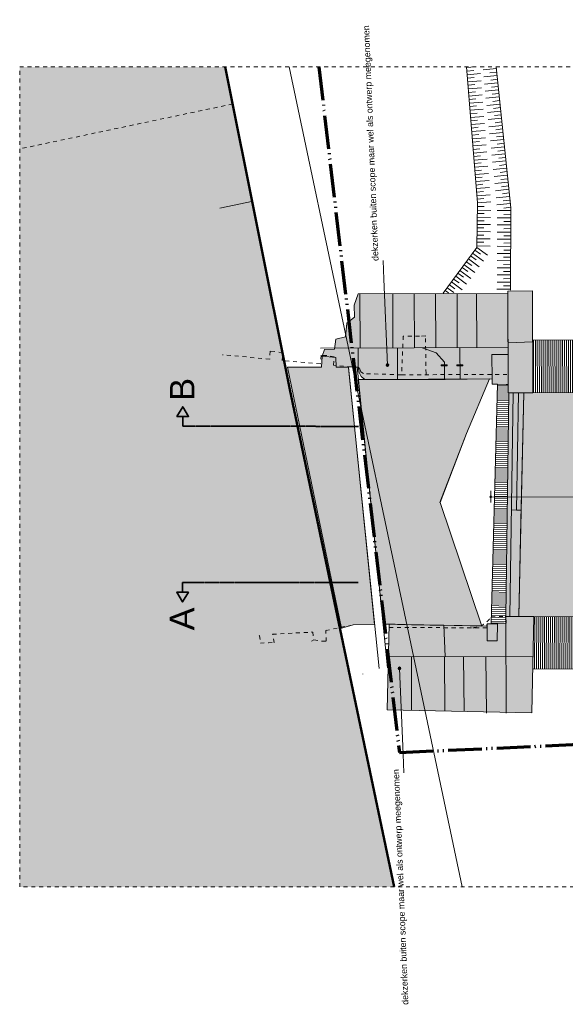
# Model space of a CAD drawing. Extents: x -294884 to 286267, y 0 to 1429765.
# Tile 172 of 178: x -25200 to -11220, y 1344871 to 1370083. Entities that reach past the tile are written whole.
import ezdxf

# ---------------------------------------------------------------- set-up
doc = ezdxf.new("R2010")
doc.units = 0
doc.header["$MEASUREMENT"] = 0
for name, pattern in [('@L07DS2b', [6.3, 4, -1, 0.3, -1]), ('DASHED', [200, 100, -100]), ('DIVIDE', [1250, 862.5, -112.5, 25, -112.5, 25, -112.5])]:
    doc.linetypes.add(name, pattern=pattern)
for name, color, linetype in [('A-0019-AFDEKVLAK', 1, 'Continuous'), ('A-0030-STRAMIEN', 1, 'Continuous'), ('A-0038-STR-MAATLIJN', 1, 'Continuous'), ('A-0070-SYMBOOL', 1, 'Continuous'), ('A-0074--', 4, 'Continuous'), ('A-0210-WAND-BU', 8, 'Continuous'), ('A-1130-TXT+MT-BE', 1, 'Continuous')]:
    doc.layers.add(name, color=color, linetype=linetype)
doc.dimstyles.new('@D00GM', dxfattribs={"dimtxt": 135, "dimasz": 1, "dimexe": 0.18, "dimexo": 0.0625, "dimgap": 13.5, "dimtad": 1, "dimdec": 0, "dimzin": 0, "dimdsep": 46, "dimtxsty": 'Standard', "dimblk": '^SD00____100_10', "dimcen": 0.09, "dimse1": 1, "dimse2": 1, "dimclrd": 1, "dimadec": 0, "dimazin": 0, "dimtfac": 1, "dimtdec": 4, "dimtmove": 0, "dimatfit": 3, "dimfxl": 0, "dimtolj": 1, "dimtzin": 0, "dimlwd": 13, "dimarcsym": 0})

# ---------------------------------------------------------------- blocks, each defined once
blk = doc.blocks.new('*D')
at = {"color": 1, "linetype": 'Continuous', "lineweight": 13}
for points in [[(62927, 114665), (63143, 119960)], [(63293, 119954), (62993, 119966)], [(79682, 118845), (79383, 118875)], [(79499, 118522), (79533, 118860)], [(78427, 113303), (78957, 118577)], [(79106, 118562), (78808, 118592)], [(79148, 115040), (79499, 118522)], [(79648, 118507), (79349, 118537)], [(79648, 118507), (79349, 118537)], [(78968, 113249), (79148, 115040)], [(79298, 115025), (78999, 115055)], [(79298, 115025), (78999, 115055)], [(63077, 114659), (62777, 114671)], [(78576, 113288), (78278, 113318)], [(79118, 113234), (78819, 113264)], [(79118, 113234), (78819, 113264)], [(78934, 112910), (78968, 113249)], [(79084, 112895), (78785, 112925)], [(-122398, 58428), (-122398, 58128)], [(-117098, 58275), (-122398, 58278)], [(-117098, 58425), (-117098, 58125)], [(26619, -2220), (26619, -1920)], [(26619, -2220), (26619, -1920)], [(31919, -2220), (31919, -1920)], [(31919, -2220), (31919, -1920)], [(26619, -2070), (31919, -2070)], [(26619, -2070), (31919, -2070)], [(117098, -58425), (117098, -58125)], [(122398, -58428), (122398, -58128)], [(117098, -58275), (122398, -58278)]]:
    blk.add_lwpolyline(points, dxfattribs=at)
at = {"color": 7, "linetype": 'Continuous', "lineweight": 18}
for points in [[(63166, 119959), (63144, 119983), (63120, 119961), (63142, 119937)], [(79555, 118858), (79535, 118883), (79510, 118863), (79530, 118838)], [(78980, 118574), (78960, 118599), (78934, 118579), (78955, 118554)], [(79521, 118520), (79501, 118545), (79476, 118524), (79496, 118499)], [(79521, 118520), (79501, 118545), (79476, 118524), (79496, 118499)], [(79171, 115037), (79151, 115063), (79126, 115042), (79146, 115017)], [(79171, 115037), (79151, 115063), (79126, 115042), (79146, 115017)], [(62950, 114664), (62928, 114688), (62904, 114666), (62926, 114642)], [(78450, 113301), (78429, 113326), (78404, 113305), (78425, 113280)], [(78991, 113246), (78971, 113272), (78945, 113251), (78966, 113226)], [(78991, 113246), (78971, 113272), (78945, 113251), (78966, 113226)], [(78957, 112908), (78937, 112933), (78911, 112913), (78932, 112888)], [(-122398, 58301), (-122421, 58278), (-122398, 58255), (-122375, 58278)], [(-117098, 58298), (-117121, 58275), (-117098, 58252), (-117075, 58275)], [(26619, -2093), (26642, -2070), (26619, -2047), (26596, -2070)], [(26619, -2093), (26642, -2070), (26619, -2047), (26596, -2070)], [(31919, -2093), (31942, -2070), (31919, -2047), (31896, -2070)], [(31919, -2093), (31942, -2070), (31919, -2047), (31896, -2070)], [(117098, -58298), (117121, -58275), (117098, -58252), (117075, -58275)], [(122398, -58301), (122421, -58278), (122398, -58255), (122375, -58278)]]:
    blk.add_lwpolyline(points, close=True, dxfattribs=at)
at = {"layer": 'A-0030-STRAMIEN', "color": 1, "linetype": 'Continuous', "lineweight": 13}
for points in [[(139855, 104285), (140818, 109496)], [(140965, 109469), (140670, 109524)], [(140003, 104257), (139708, 104312)], [(150193, -2166), (150193, -1866)], [(150193, -2016), (155493, -2016)], [(155493, -2166), (155493, -1866)], [(162027, -30782), (162027, -31082)], [(167327, -30932), (162027, -30932)], [(167327, -30782), (167327, -31082)]]:
    blk.add_lwpolyline(points, dxfattribs=at)
at = {"layer": 'A-0030-STRAMIEN', "color": 7, "linetype": 'Continuous', "lineweight": 18}
for points in [[(140840, 109492), (140822, 109519), (140795, 109501), (140814, 109474)], [(139878, 104280), (139859, 104307), (139833, 104289), (139851, 104262)], [(150193, -2039), (150216, -2016), (150193, -1993), (150170, -2016)], [(155493, -2039), (155516, -2016), (155493, -1993), (155470, -2016)], [(162027, -30909), (162004, -30932), (162027, -30955), (162050, -30932)], [(167327, -30909), (167304, -30932), (167327, -30955), (167350, -30932)]]:
    blk.add_lwpolyline(points, close=True, dxfattribs=at)
at = {"layer": 'A-0038-STR-MAATLIJN', "color": 1, "linetype": 'Continuous', "lineweight": 13}
for points in [[(54211, 116191), (54774, 129790)], [(54924, 129784), (54624, 129797)], [(93531, 103792), (95230, 122696)], [(95379, 122683), (95080, 122709)], [(54361, 116185), (54061, 116197)], [(132939, 106441), (134733, 116156)], [(134881, 116129), (134586, 116184)], [(140523, 109551), (141512, 114908)], [(141660, 114881), (141365, 114935)], [(139716, 105182), (140523, 109551)], [(140670, 109524), (140375, 109578)], [(140670, 109524), (140375, 109578)], [(133086, 106414), (132791, 106468)], [(139560, 104339), (139716, 105182)], [(139863, 105155), (139568, 105209)], [(139863, 105155), (139568, 105209)], [(139708, 104312), (139413, 104366)], [(93680, 103778), (93382, 103805)], [(58982, 102621), (58994, 102921)], [(58988, 102771), (64711, 102534)], [(64705, 102384), (64717, 102684)], [(136364, 96015), (136419, 96310)], [(136392, 96163), (141960, 95134)], [(141932, 94987), (141987, 95282)], [(98404, 84548), (98430, 84847)], [(98417, 84697), (105364, 84073)], [(105351, 83924), (105378, 84222)], [(27759, -1151), (27759, -1451)], [(41370, -1148), (41370, -1448)], [(80074, -1152), (80074, -1452)], [(99055, -1148), (99055, -1448)], [(151050, -1420), (151050, -1120)], [(160941, -1420), (160941, -1120)], [(41370, -1298), (27759, -1301)], [(99055, -1298), (80074, -1302)], [(151050, -1270), (160941, -1270)], [(150193, -1866), (150193, -1566)], [(150193, -1716), (151050, -1716)], [(151050, -1866), (151050, -1566)], [(151050, -1866), (151050, -1566)], [(151050, -1716), (155493, -1716)], [(155493, -1866), (155493, -1566)], [(155493, -1866), (155493, -1566)], [(155493, -1716), (160941, -1716)], [(160941, -1866), (160941, -1566)], [(163921, -1933), (163921, -1633)], [(167496, -1933), (167496, -1633)], [(85620, -2081), (85620, -1781)], [(85620, -2081), (85620, -1781)], [(163921, -1783), (167496, -1783)], [(87964, -2761), (87964, -2461)], [(89764, -2761), (89764, -2461)], [(89764, -2761), (89764, -2461)], [(93264, -2761), (93264, -2461)], [(87964, -2611), (89764, -2611)], [(89764, -2611), (93264, -2611)], [(16419, -29459), (16419, -29759)], [(30030, -29462), (30030, -29762)], [(85801, -29491), (85801, -29791)], [(104781, -29495), (104781, -29795)], [(16419, -29609), (30030, -29612)], [(85801, -29641), (104781, -29645)], [(156589, -30203), (156589, -29903)], [(166470, -30203), (166470, -29903)], [(166470, -30053), (156589, -30053)], [(91591, -30907), (91591, -30607)], [(95091, -30757), (91591, -30757)], [(95091, -30907), (95091, -30607)], [(95091, -30907), (95091, -30607)], [(96891, -30757), (95091, -30757)], [(96891, -30907), (96891, -30607)]]:
    blk.add_lwpolyline(points, dxfattribs=at)
at = {"layer": 'A-0038-STR-MAATLIJN', "color": 7, "linetype": 'Continuous', "lineweight": 18}
for points in [[(54797, 129790), (54775, 129813), (54751, 129791), (54773, 129768)], [(95253, 122694), (95232, 122719), (95207, 122698), (95228, 122673)], [(54234, 116190), (54212, 116214), (54188, 116192), (54210, 116168)], [(134756, 116152), (134737, 116179), (134711, 116161), (134729, 116134)], [(141535, 114904), (141516, 114930), (141490, 114912), (141508, 114885)], [(140545, 109547), (140527, 109574), (140500, 109555), (140519, 109528)], [(140545, 109547), (140527, 109574), (140500, 109555), (140519, 109528)], [(132961, 106437), (132943, 106463), (132916, 106445), (132934, 106418)], [(139738, 105178), (139720, 105205), (139693, 105186), (139712, 105159)], [(139738, 105178), (139720, 105205), (139693, 105186), (139712, 105159)], [(139583, 104335), (139564, 104362), (139538, 104343), (139556, 104317)], [(93554, 103790), (93533, 103815), (93508, 103794), (93529, 103769)], [(58987, 102748), (59011, 102770), (58989, 102794), (58965, 102772)], [(64710, 102511), (64734, 102533), (64712, 102557), (64688, 102535)], [(136387, 96140), (136414, 96158), (136396, 96185), (136369, 96167)], [(141956, 95112), (141982, 95130), (141964, 95157), (141937, 95138)], [(98415, 84674), (98440, 84695), (98419, 84720), (98394, 84699)], [(105362, 84050), (105387, 84071), (105366, 84096), (105342, 84075)], [(151050, -1293), (151073, -1270), (151050, -1247), (151027, -1270)], [(160941, -1293), (160964, -1270), (160941, -1247), (160918, -1270)], [(27759, -1278), (27736, -1301), (27759, -1324), (27782, -1301)], [(41370, -1275), (41347, -1298), (41370, -1321), (41393, -1298)], [(80074, -1279), (80051, -1302), (80074, -1325), (80097, -1302)], [(99055, -1275), (99032, -1298), (99055, -1321), (99078, -1298)], [(150193, -1739), (150216, -1716), (150193, -1693), (150170, -1716)], [(151050, -1739), (151073, -1716), (151050, -1693), (151027, -1716)], [(151050, -1739), (151073, -1716), (151050, -1693), (151027, -1716)], [(155493, -1739), (155516, -1716), (155493, -1693), (155470, -1716)], [(155493, -1739), (155516, -1716), (155493, -1693), (155470, -1716)], [(160941, -1739), (160964, -1716), (160941, -1693), (160918, -1716)], [(163921, -1806), (163944, -1783), (163921, -1760), (163898, -1783)], [(167496, -1806), (167519, -1783), (167496, -1760), (167473, -1783)], [(85620, -1954), (85643, -1931), (85620, -1908), (85597, -1931)], [(85620, -1954), (85643, -1931), (85620, -1908), (85597, -1931)], [(87964, -2634), (87987, -2611), (87964, -2588), (87941, -2611)], [(89764, -2634), (89787, -2611), (89764, -2588), (89741, -2611)], [(89764, -2634), (89787, -2611), (89764, -2588), (89741, -2611)], [(93264, -2634), (93287, -2611), (93264, -2588), (93241, -2611)], [(16419, -29586), (16442, -29609), (16419, -29632), (16396, -29609)], [(30030, -29589), (30053, -29612), (30030, -29635), (30007, -29612)], [(85801, -29618), (85824, -29641), (85801, -29664), (85778, -29641)], [(104781, -29622), (104804, -29645), (104781, -29668), (104758, -29645)], [(156589, -30076), (156566, -30053), (156589, -30030), (156612, -30053)], [(166470, -30076), (166447, -30053), (166470, -30030), (166492, -30053)], [(91591, -30780), (91568, -30757), (91591, -30734), (91614, -30757)], [(95091, -30780), (95068, -30757), (95091, -30734), (95114, -30757)], [(95091, -30780), (95068, -30757), (95091, -30734), (95114, -30757)], [(96891, -30780), (96868, -30757), (96891, -30734), (96914, -30757)]]:
    blk.add_lwpolyline(points, close=True, dxfattribs=at)
at = {"layer": 'A-0038-STR-MAATLIJN', "color": 1, "linetype": 'Continuous'}
blk.add_point((85620, -1931), dxfattribs=at)
at = {"layer": 'A-1130-TXT+MT-BE', "color": 1, "linetype": 'Continuous', "lineweight": 13}
for points in [[(62774, 119975), (63160, 129448)], [(63310, 129442), (63010, 129455)], [(62604, 115818), (62774, 119975)], [(62923, 119969), (62624, 119981)], [(62923, 119969), (62624, 119981)], [(62754, 115812), (62454, 115824)], [(62754, 115812), (62454, 115824)], [(62558, 114679), (62604, 115818)], [(62708, 114673), (62408, 114685)], [(-131879, 58064), (-131879, 57764)], [(-122398, 58058), (-122398, 57758)], [(-122398, 58058), (-122398, 57758)], [(-118237, 58056), (-118237, 57756)], [(-118237, 58056), (-118237, 57756)], [(-117097, 58055), (-117097, 57755)], [(-122398, 57908), (-131879, 57914)], [(-118237, 57906), (-122398, 57908)], [(-117097, 57905), (-118237, 57906)], [(26618, -1850), (26618, -1550)], [(26618, -1700), (27759, -1700)], [(27759, -1850), (27759, -1550)], [(27759, -1850), (27759, -1550)], [(27759, -1700), (31919, -1700)], [(31919, -1850), (31919, -1550)], [(31919, -1850), (31919, -1550)], [(31919, -1700), (41400, -1700)], [(41400, -1850), (41400, -1550)], [(25452, -30820), (25452, -30520)], [(25452, -30670), (30752, -30670)], [(30752, -30820), (30752, -30520)], [(71110, -33871), (70810, -33871)], [(70960, -34871), (70960, -33871)], [(115190, -33871), (114890, -33871)], [(115040, -34871), (115040, -33871)], [(71110, -34871), (70810, -34871)], [(115190, -34871), (114890, -34871)], [(117097, -58055), (117097, -57755)], [(117097, -57905), (118237, -57906)], [(118237, -58056), (118237, -57756)], [(118237, -58056), (118237, -57756)], [(118237, -57906), (122398, -57908)], [(122398, -58058), (122398, -57758)], [(122398, -58058), (122398, -57758)], [(122398, -57908), (131879, -57914)], [(131879, -58064), (131879, -57764)]]:
    blk.add_lwpolyline(points, dxfattribs=at)
at = {"layer": 'A-1130-TXT+MT-BE', "color": 7, "linetype": 'Continuous', "lineweight": 18}
for points in [[(63183, 129448), (63161, 129471), (63137, 129449), (63159, 129426)], [(62797, 119974), (62774, 119998), (62751, 119976), (62773, 119952)], [(62797, 119974), (62774, 119998), (62751, 119976), (62773, 119952)], [(62627, 115817), (62605, 115841), (62581, 115819), (62603, 115795)], [(62627, 115817), (62605, 115841), (62581, 115819), (62603, 115795)], [(62581, 114678), (62559, 114702), (62535, 114680), (62557, 114656)], [(-131879, 57937), (-131902, 57914), (-131879, 57891), (-131856, 57914)], [(-122398, 57931), (-122421, 57908), (-122398, 57885), (-122375, 57908)], [(-122398, 57931), (-122421, 57908), (-122398, 57885), (-122375, 57908)], [(-118237, 57929), (-118260, 57906), (-118237, 57883), (-118214, 57906)], [(-118237, 57929), (-118260, 57906), (-118237, 57883), (-118214, 57906)], [(-117097, 57928), (-117120, 57905), (-117097, 57882), (-117074, 57905)], [(26618, -1723), (26641, -1700), (26618, -1677), (26595, -1700)], [(27759, -1723), (27782, -1700), (27759, -1677), (27736, -1700)], [(27759, -1723), (27782, -1700), (27759, -1677), (27736, -1700)], [(31919, -1723), (31942, -1700), (31919, -1677), (31896, -1700)], [(31919, -1723), (31942, -1700), (31919, -1677), (31896, -1700)], [(41400, -1723), (41423, -1700), (41400, -1677), (41377, -1700)], [(25452, -30693), (25475, -30670), (25452, -30647), (25429, -30670)], [(30752, -30693), (30775, -30670), (30752, -30647), (30729, -30670)], [(70982, -33871), (70960, -33848), (70937, -33871), (70960, -33894)], [(115063, -33871), (115040, -33848), (115017, -33871), (115040, -33894)], [(70982, -34871), (70960, -34848), (70937, -34871), (70960, -34894)], [(115063, -34871), (115040, -34848), (115017, -34871), (115040, -34894)], [(117097, -57928), (117120, -57905), (117097, -57882), (117074, -57905)], [(118237, -57929), (118260, -57906), (118237, -57883), (118214, -57906)], [(118237, -57929), (118260, -57906), (118237, -57883), (118214, -57906)], [(122398, -57931), (122421, -57908), (122398, -57885), (122375, -57908)], [(122398, -57931), (122421, -57908), (122398, -57885), (122375, -57908)], [(131879, -57937), (131902, -57914), (131879, -57891), (131856, -57914)]]:
    blk.add_lwpolyline(points, close=True, dxfattribs=at)
at = {"color": 7, "linetype": 'Continuous', "char_height": 135, "attachment_point": 7, "line_spacing_factor": 0.933333}
for s, insert, rotation in [('{\\fArial|b0|i0|c12|p0;340}', (79443, 118543), 84.2582), ('{\\fArial|b0|i0|c12|p0;5300}', (62969, 117109), 87.6654), ('{\\fArial|b0|i0|c12|p0;3500}', (79246, 116581), 84.2577), ('{\\fArial|b0|i0|c12|p0;5300}', (78614, 115740), 84.2577), ('{\\fArial|b0|i0|c12|p0;1800}', (78980, 113945), 84.2577), ('{\\fArial|b0|i0|c12|p0;340}', (78879, 112931), 84.2582), ('{\\fArial|b0|i0|c12|p0;5300}', (-119954, 58369), 359.9654), ('{\\fArial|b0|i0|c12|p0;5300}', (119541, -58219), 359.9654)]:
    blk.add_mtext(s, dxfattribs=dict(at, insert=insert, rotation=rotation))
at = {"color": 7, "linetype": 'Continuous', "insert": (29063, -2013), "char_height": 135, "attachment_point": 7, "line_spacing_factor": 0.933333}
blk.add_mtext('{\\fArial|b0|i0|c12|p0;5300}', dxfattribs=at)
blk.add_mtext('{\\fArial|b0|i0|c12|p0;5300}', dxfattribs=at)
at = {"layer": 'A-0030-STRAMIEN', "color": 7, "linetype": 'Continuous', "insert": (140224, 106660), "char_height": 162, "attachment_point": 7, "rotation": 79.5354, "line_spacing_factor": 0.933333}
blk.add_mtext('{\\fArial|b0|i0|c12|p0;5300}', dxfattribs=at)
at = {"layer": 'A-0030-STRAMIEN', "color": 7, "linetype": 'Continuous', "char_height": 162, "attachment_point": 7, "line_spacing_factor": 0.933333}
for insert in [(152596, -1947), (164429, -30821)]:
    blk.add_mtext('{\\fArial|b0|i0|c12|p0;5300}', dxfattribs=dict(at, insert=insert))
at = {"layer": 'A-0038-STR-MAATLIJN', "color": 7, "linetype": 'Continuous', "char_height": 162, "attachment_point": 7, "line_spacing_factor": 0.933333}
for s, insert, rotation in [('{\\fArial|b0|i0|c12|p0;13611}', (54411, 122684), 87.6307), ('{\\fArial|b0|i0|c12|p0;18980}', (94284, 112942), 84.865), ('{\\fArial|b0|i0|c12|p0;5448}', (140905, 111999), 79.5354), ('{\\fArial|b0|i0|c12|p0;9880}', (133723, 111068), 79.535), ('{\\fArial|b0|i0|c12|p0;4443}', (140007, 107136), 79.5354), ('{\\fArial|b0|i0|c12|p0;857}', (139536, 104591), 79.5354), ('{\\fArial|b0|i0|c12|p0;5728}', (61605, 102732), 357.6307), ('{\\fArial|b0|i0|c12|p0;5662}', (138945, 95761), 349.535), ('{\\fArial|b0|i0|c12|p0;6975}', (101650, 84476), 354.865), ('{\\fArial|b0|i0|c12|p0;13611}', (34255, -1189), 0.011), ('{\\fArial|b0|i0|c12|p0;18980}', (89255, -1189), 0.011), ('{\\fArial|b0|i0|c12|p0;9890}', (155748, -1201), 0), ('{\\fArial|b0|i0|c12|p0;13611}', (22915, -29499), 359.989), ('{\\fArial|b0|i0|c12|p0;18980}', (94982, -29532), 359.989), ('{\\fArial|b0|i0|c12|p0;9880}', (161282, -29984), 360)]:
    blk.add_mtext(s, dxfattribs=dict(at, insert=insert, rotation=rotation))
for s, insert in [('{\\fArial|b0|i0|c12|p0;857}', (150436, -1647)), ('{\\fArial|b0|i0|c12|p0;4443}', (153024, -1647)), ('{\\fArial|b0|i0|c12|p0;5448}', (157970, -1647)), ('{\\fArial|b0|i0|c12|p0;3575}', (165461, -1714)), ('{\\fArial|b0|i0|c12|p0;1800}', (88617, -2542)), ('{\\fArial|b0|i0|c12|p0;3500}', (91267, -2542)), ('{\\fArial|b0|i0|c12|p0;3500}', (93094, -30688)), ('{\\fArial|b0|i0|c12|p0;1800}', (95744, -30688))]:
    blk.add_mtext(s, dxfattribs=dict(at, insert=insert))
at = {"layer": 'A-1130-TXT+MT-BE', "color": 7, "linetype": 'Continuous', "char_height": 135, "attachment_point": 7, "line_spacing_factor": 0.933333}
for s, insert, rotation in [('{\\fArial|b0|i0|c12|p0;9481}', (62901, 124508), 87.6653), ('{\\fArial|b0|i0|c12|p0;4160}', (62623, 117693), 87.6653), ('{\\fArial|b0|i0|c12|p0;1140}', (62515, 115045), 87.6653), ('{\\fArial|b0|i0|c12|p0;9481}', (-127344, 58004), 359.9653), ('{\\fArial|b0|i0|c12|p0;4160}', (-120524, 58000), 359.9653), ('{\\fArial|b0|i0|c12|p0;1140}', (-117873, 57998), 359.9653), ('{\\fArial|b0|i0|c12|p0;1140}', (26982, -1643), 360), ('{\\fArial|b0|i0|c12|p0;4160}', (29633, -1643), 360), ('{\\fArial|b0|i0|c12|p0;9481}', (36454, -1643), 360), ('{\\fArial|b0|i0|c12|p0;1000}', (70902, -34578), 90), ('{\\fArial|b0|i0|c12|p0;1000}', (114982, -34578), 90), ('{\\fArial|b0|i0|c12|p0;1140}', (117461, -57848), 359.9654), ('{\\fArial|b0|i0|c12|p0;4160}', (120111, -57849), 359.9654), ('{\\fArial|b0|i0|c12|p0;9481}', (126932, -57853), 359.9654)]:
    blk.add_mtext(s, dxfattribs=dict(at, insert=insert, rotation=rotation))
at = {"layer": 'A-1130-TXT+MT-BE', "color": 7, "linetype": 'Continuous', "insert": (27896, -30612), "char_height": 135, "attachment_point": 7, "line_spacing_factor": 0.933333}
blk.add_mtext('{\\fArial|b0|i0|c12|p0;5300}', dxfattribs=at)
blk = doc.blocks.new('^SD00____100_10')
at = {"layer": 'A-1130-TXT+MT-BE', "color": 7, "linetype": 'Continuous', "lineweight": 18}
blk.add_lwpolyline([(0, -23), (23, 0), (0, 23), (-23, 0)], close=True, dxfattribs=at)
at = {"layer": 'A-1130-TXT+MT-BE', "color": 1, "linetype": 'Continuous', "lineweight": 13}
blk.add_lwpolyline([(0, -150), (0, 150)], dxfattribs=at)
blk = doc.blocks.new('M-NIEUW_272')
at = {"linetype": 'Continuous', "lineweight": 5}
for color, points in [(254, [(-138681.5, 68923), (-138491.1, 67972.4), (-137026.7, 60663), (-135740.3, 54512.9), (-134349.8, 47923), (-143948, 47923), (-143948, 68923)]), (8, [(-131708.2, 60794.4), (-131845.9, 60798), (-131845.8, 60923.3), (-131853.4, 60932), (-135103.7, 60920.6), (-135195.8, 60996.1), (-135248.2, 61096.7), (-135271.4, 61238.1), (-135841.8, 61234.5), (-135851.7, 61480.4), (-136198.2, 61515.9), (-136135.2, 61686.4), (-135885.4, 61696.4), (-135845.5, 61948.2), (-135597.7, 62008.2), (-135561.8, 62359.9), (-135368, 62517.8), (-135380, 62817.6), (-135276.2, 63110.4), (-131440.2, 63123.8), (-131432, 60790.4), (-131484.3, 60791.2)]), (8, [(-131431.3, 60577.6), (-131440.4, 63182.4), (-130811.5, 63186.7), (-130800.5, 60580.1)]), (111, [(-134854.4, 54645.6), (-135402.2, 54635.3), (-135426.8, 54631), (-135698.4, 54548.2), (-137083.9, 61230.1), (-137026.5, 61230.4), (-136217.1, 61234), (-136198.2, 61515.9), (-135851.7, 61480.4), (-135841.8, 61234.5), (-135524.7, 61236.5)]), (111, [(-132141.7, 54608.1), (-133077.3, 54624.6), (-133438.7, 54631.1), (-133591.2, 54633.8), (-133909.4, 54639.4), (-134269.9, 54645.8), (-134329.2, 54655.5), (-134634, 54649.8), (-135271.4, 60920.1), (-133042.9, 60921.5), (-131911.1, 60931.8), (-132501.9, 59537.3), (-133178.7, 57766.2), (-132105.4, 54604.1)]), (254, [(-131155.8, 54851), (-131490.2, 54852.5), (-131414.5, 60577.7), (-131034.8, 60579), (-131098.3, 57572.1)]), (111, [(-131161.6, 54851), (-131108.2, 57298.1), (-131034.8, 60579), (-122368.9, 60597.2), (-122394.2, 54814.4)]), (8, [(-130828.8, 52384.2), (-134531.6, 52461.7), (-134481.6, 54652.7), (-131983.4, 54602.8), (-131971.3, 54658.7), (-131483.2, 54677.4), (-131490.2, 54852.5), (-130775.3, 54850.5)])]:
    blk.add_hatch(color=color, dxfattribs=at).paths.add_polyline_path(points, flags=0)
at = {"layer": 'A-0210-WAND-BU', "linetype": 'Continuous', "lineweight": 5}
h = blk.add_hatch(dxfattribs=at)
h.set_pattern_fill('_test', color=8, style=0, pattern_type=0)
h.set_pattern_definition([(90.169, (-128700.5, 60586.31), (-49.9998, -0.1475), [])])
h.paths.add_polyline_path([(-130800.5, 60580.1), (-130804.5, 61923.4), (-122151.2, 61948.9), (-122149, 60605.6)], flags=0)
h = blk.add_hatch(dxfattribs=at)
h.set_pattern_fill('_test', color=8, style=0, pattern_type=0)
h.set_pattern_definition([(269.7352, (-124859.46, 54823.16), (49.99947, -0.2311), [])])
h.paths.add_polyline_path([(-122759.5, 54813.5), (-122756.7, 53470.2), (-130781.5, 53507.2), (-130775.3, 54850.5)], flags=0)
at = {"color": 7, "linetype": 'DASHED', "lineweight": 0}
blk.add_lwpolyline([(-143948, 47923), (-143948, 68923), (-93548, 68923), (-93548, 47923)], close=True, dxfattribs=at)
at = {"color": 92, "linetype": 'Continuous', "lineweight": 50}
blk.add_lwpolyline([(-134349.8, 47923), (-135740.2, 54512.9), (-137026.7, 60663), (-138681.5, 68923)], dxfattribs=at)
at = {"color": 254, "linetype": 'Continuous', "lineweight": 13}
blk.add_lwpolyline([(-134349.8, 47923), (-135740.3, 54512.9), (-137026.7, 60663), (-138491.1, 67972.4), (-138681.5, 68923)], dxfattribs=at)
at = {"color": 251, "linetype": 'Continuous', "lineweight": 5}
blk.add_lwpolyline([(-134349.8, 47923), (-135740.2, 54512.9), (-137026.7, 60663), (-138681.5, 68923)], dxfattribs=at)
at = {"color": 11, "linetype": 'Continuous', "lineweight": 9}
for points in [[(-137045.9, 68923), (-132615, 47923)], [(-135740.2, 54512.9), (-137026.7, 60663)]]:
    blk.add_lwpolyline(points, dxfattribs=at)
at = {"color": 1, "linetype": 'DIVIDE', "lineweight": 70}
blk.add_lwpolyline([(-136281.4, 68923), (-134220, 51366), (-115209.6, 52233.2), (-109499.4, 47923)], dxfattribs=at)
at = {"color": 9, "linetype": 'Continuous', "lineweight": 13}
for points in [[(-133093.7, 63132.1), (-132235.1, 64300), (-132220.4, 65440.3), (-132498.8, 68923)], [(-132497.5, 68905.2), (-132274.5, 68923)], [(-132316.1, 68834.1), (-132490.3, 68815.8)], [(-131734.7, 68881.1), (-132075.2, 68846.2)], [(-131376.3, 63202.9), (-131367.4, 65309.9), (-131738.9, 68923)], [(-132482.9, 68722.8), (-132141.7, 68750)], [(-132301.5, 68651.7), (-132475.7, 68633.5)], [(-131715.9, 68699.1), (-132056.4, 68664.2)], [(-131898.8, 68766.2), (-131725.1, 68788.3)], [(-131880.1, 68584.2), (-131706.4, 68606.3)], [(-132468.3, 68540.5), (-132127.1, 68567.7)], [(-132287, 68469.3), (-132461.1, 68451.1)], [(-132453.7, 68358.1), (-132112.5, 68385.3)], [(-131697.2, 68517.2), (-132037.7, 68482.2)], [(-131678.5, 68335.2), (-132019, 68300.2)], [(-131861.4, 68402.2), (-131687.7, 68424.3)], [(-132272.4, 68287), (-132446.5, 68268.7)], [(-132439.1, 68175.7), (-132097.9, 68202.9)], [(-132257.8, 68104.6), (-132432, 68086.4)], [(-131659.8, 68153.2), (-132000.3, 68118.2)], [(-131842.7, 68220.2), (-131669, 68242.3)], [(-132424.5, 67993.4), (-132083.3, 68020.5)], [(-132243.2, 67922.2), (-132417.4, 67904)], [(-132410, 67811), (-132068.8, 67838.2)], [(-131641.1, 67971.2), (-131981.6, 67936.2)], [(-131824, 68038.2), (-131650.3, 68060.4)], [(-131805.3, 67856.2), (-131631.6, 67878.4)], [(-132228.6, 67739.9), (-132402.8, 67721.6)], [(-132395.3, 67628.6), (-132054.2, 67655.8)], [(-131622.4, 67789.2), (-131962.9, 67754.3)], [(-131603.7, 67607.2), (-131944.2, 67572.3)], [(-131786.5, 67674.2), (-131612.8, 67696.3)], [(-132214.1, 67557.5), (-132388.2, 67539.3)], [(-132380.8, 67446.2), (-132039.6, 67473.4)], [(-132199.5, 67375.1), (-132373.7, 67356.9)], [(-131585, 67425.2), (-131925.5, 67390.3)], [(-131767.8, 67492.2), (-131594.1, 67514.4)], [(-131749.1, 67310.2), (-131575.4, 67332.4)], [(-132366.2, 67263.9), (-132025, 67291.1)], [(-132184.9, 67192.7), (-132359.1, 67174.5)], [(-132351.6, 67081.5), (-132010.4, 67108.7)], [(-131566.2, 67243.2), (-131906.7, 67208.3)], [(-131730.4, 67128.2), (-131556.7, 67150.4)], [(-132170.3, 67010.4), (-132344.5, 66992.1)], [(-132337.1, 66899.1), (-131995.8, 66926.3)], [(-132155.7, 66828), (-132329.9, 66809.8)], [(-131547.5, 67061.2), (-131888, 67026.3)], [(-131528.8, 66879.2), (-131869.3, 66844.3)], [(-131711.7, 66946.2), (-131538, 66968.4)], [(-132322.5, 66716.8), (-131981.2, 66743.9)], [(-132141.2, 66645.6), (-132315.3, 66627.4)], [(-132307.9, 66534.4), (-131966.7, 66561.6)], [(-131510.1, 66697.2), (-131850.6, 66662.3)], [(-131693, 66764.2), (-131519.3, 66786.4)], [(-131674.3, 66582.2), (-131500.5, 66604.4)], [(-132126.6, 66463.2), (-132300.8, 66445)], [(-132293.3, 66352), (-131952.1, 66379.2)], [(-131491.4, 66515.2), (-131831.9, 66480.3)], [(-131472.7, 66333.2), (-131813.2, 66298.3)], [(-131655.6, 66400.2), (-131481.8, 66422.4)], [(-132112, 66280.6), (-132286.2, 66262.4)], [(-132278.7, 66169.6), (-131937.5, 66196.8)], [(-132097.3, 66097.8), (-132271.6, 66079.8)], [(-131453.9, 66151.2), (-131794.4, 66116.3)], [(-131636.8, 66218.2), (-131463.1, 66240.4)], [(-131618.1, 66036.3), (-131444.4, 66058.4)], [(-132264.2, 65987.3), (-131923, 66014.6)], [(-132082.8, 65915.3), (-132256.9, 65897.2)], [(-132249.6, 65805), (-131908.4, 65832.2)], [(-131435.2, 65969.2), (-131775.8, 65934.3)], [(-131599.4, 65854.3), (-131425.7, 65876.4)], [(-132068.2, 65732.7), (-132242.3, 65714.5)], [(-132235, 65622.7), (-131893.8, 65649.9)], [(-131416.5, 65787.2), (-131757, 65752.3)], [(-131397.8, 65605.2), (-131738.3, 65570.3)], [(-131580.7, 65672.3), (-131407, 65694.4)], [(-132053.6, 65550), (-132227.7, 65532)], [(-132046.5, 65349.1), (-132221.6, 65347)], [(-132220.4, 65440.3), (-131879.2, 65467.6)], [(-131379.1, 65423.2), (-131719.6, 65388.3)], [(-131562, 65490.3), (-131388.3, 65512.4)], [(-131543.3, 65308.3), (-131369.5, 65330.4)], [(-132225.2, 65070.8), (-131882.9, 65066.3)], [(-132048.8, 65166.1), (-132223.9, 65164.1)], [(-132222.8, 65253.7), (-131880.6, 65249.2)], [(-131368.5, 65058), (-131710.8, 65059.5)], [(-131367.8, 65240.9), (-131710, 65242.5)], [(-131543.2, 65144.1), (-131368.1, 65147.6)], [(-132053.6, 64800.2), (-132228.7, 64798.2)], [(-132227.5, 64887.8), (-131885.2, 64883.4)], [(-132051.2, 64983.2), (-132226.3, 64981.1)], [(-131369.3, 64875), (-131711.6, 64876.6)], [(-131544, 64961.1), (-131368.9, 64964.7)], [(-132055.9, 64617.3), (-132231, 64615.3)], [(-132229.9, 64704.9), (-131887.6, 64700.4)], [(-131370.1, 64692.1), (-131712.3, 64693.6)], [(-131545.5, 64595.3), (-131370.4, 64598.8)], [(-131544.8, 64778.2), (-131369.7, 64781.7)], [(-132235.1, 64300), (-131959.3, 64097.2)], [(-132234.6, 64339), (-131892.3, 64334.5)], [(-132058.2, 64434.4), (-132233.3, 64432.3)], [(-132232.2, 64521.9), (-131889.9, 64517.5)], [(-131371.6, 64326.2), (-131713.9, 64327.7)], [(-131370.8, 64509.1), (-131713.1, 64510.7)], [(-131546.3, 64412.3), (-131371.2, 64415.8)], [(-132252.9, 63980.1), (-132396.5, 64080.4)], [(-132343.4, 64152.6), (-132067.7, 63949.8)], [(-132144.6, 64127.5), (-132288.2, 64227.8)], [(-131372.4, 64143.2), (-131714.7, 64144.8)], [(-131547.8, 64046.4), (-131372.8, 64049.9)], [(-131547.1, 64229.3), (-131372, 64232.9)], [(-132560.2, 63857.8), (-132284.4, 63654.9)], [(-132361.3, 63832.7), (-132504.9, 63933)], [(-132451.8, 64005.2), (-132176.1, 63802.3)], [(-131373.2, 63960.3), (-131715.4, 63961.8)], [(-131548.6, 63863.4), (-131373.5, 63867)], [(-132776.9, 63563), (-132501.2, 63360.1)], [(-132578.1, 63537.9), (-132721.7, 63638.1)], [(-132668.6, 63710.4), (-132392.8, 63507.6)], [(-132469.7, 63685.3), (-132613.3, 63785.6)], [(-131374.7, 63594.4), (-131717, 63595.9)], [(-131373.9, 63777.3), (-131716.2, 63778.9)], [(-131549.4, 63680.5), (-131374.3, 63684)], [(-132794.8, 63243.1), (-132938.4, 63343.3)], [(-132885.3, 63415.6), (-132609.6, 63212.7)], [(-132686.4, 63390.5), (-132830, 63490.7)], [(-131375.5, 63411.4), (-131717.8, 63413)], [(-131550.9, 63314.6), (-131375.8, 63318.1)], [(-131550.2, 63497.5), (-131375.1, 63501)], [(-132962.8, 63137.3), (-133046.8, 63196)], [(-132993.7, 63268.2), (-132823.4, 63143)], [(-131376.2, 63228.5), (-131718.5, 63230)]]:
    blk.add_lwpolyline(points, dxfattribs=at)
at = {"color": 8, "linetype": 'DASHED', "lineweight": 5}
blk.add_lwpolyline([(-138491.1, 67972.4), (-143948, 66821.8)], dxfattribs=at)
at = {"color": 8, "linetype": 'Continuous', "lineweight": 5}
for points in [[(-137965.9, 65481.7), (-138822.1, 65301.2)], [(-131707.9, 60775.8), (-131431.9, 60766.6)], [(-131714.6, 60525.9), (-131415.3, 60517.9)], [(-131713.3, 60575.9), (-131414.6, 60567.4)], [(-131712, 60625.9), (-131434.4, 60618.5)], [(-131710.6, 60675.8), (-131433.1, 60668.5)], [(-131709.3, 60725.8), (-131431.8, 60718.5)], [(-131721.3, 60276), (-131418.6, 60267.9)], [(-131719.9, 60326), (-131417.9, 60317.9)], [(-131718.6, 60376), (-131417.2, 60368)], [(-131717.3, 60425.9), (-131416.6, 60417.4)], [(-131715.9, 60475.9), (-131415.9, 60467.9)], [(-131728, 60026.1), (-131421.9, 60018)], [(-131726.6, 60076.1), (-131421.2, 60067.9)], [(-131725.3, 60126), (-131420.6, 60118)], [(-131723.9, 60176), (-131419.9, 60167.9)], [(-131722.6, 60226), (-131419.2, 60218)], [(-131734.6, 59776.2), (-131425.2, 59767.9)], [(-131733.3, 59826.1), (-131424.5, 59818)], [(-131732, 59876.1), (-131423.9, 59868)], [(-131730.6, 59926.1), (-131423.2, 59918)], [(-131729.3, 59976.1), (-131422.6, 59968)], [(-131741.3, 59526.3), (-131428.5, 59517.9)], [(-131740, 59576.2), (-131427.8, 59567.9)], [(-131738.6, 59626.2), (-131427.2, 59617.9)], [(-131737.3, 59676.2), (-131426.5, 59667.9)], [(-131736, 59726.2), (-131425.9, 59717.9)], [(-131748, 59276.3), (-131431.8, 59267.9)], [(-131746.7, 59326.3), (-131431.2, 59317.9)], [(-131745.3, 59376.3), (-131430.5, 59367.9)], [(-131744, 59426.3), (-131429.8, 59417.9)], [(-131742.7, 59476.3), (-131429.2, 59467.9)], [(-131754.7, 59026.4), (-131435.1, 59017.9)], [(-131753.3, 59076.4), (-131434.5, 59067.9)], [(-131752, 59126.4), (-131433.8, 59117.9)], [(-131750.7, 59176.4), (-131433.1, 59167.9)], [(-131749.3, 59226.3), (-131432.5, 59217.9)], [(-131761.3, 58776.5), (-131438.4, 58767.9)], [(-131760, 58826.5), (-131437.8, 58817.9)], [(-131758.7, 58876.5), (-131437.1, 58867.9)], [(-131757.3, 58926.4), (-131436.5, 58917.9)], [(-131756, 58976.4), (-131435.8, 58967.9)], [(-131768, 58526.6), (-131441.8, 58517.9)], [(-131766.7, 58576.5), (-131441.1, 58567.9)], [(-131765.3, 58626.5), (-131440.4, 58617.9)], [(-131764, 58676.5), (-131439.8, 58667.9)], [(-131762.7, 58726.5), (-131439.1, 58717.9)], [(-131774.7, 58276.6), (-131445, 58267.9)], [(-131773.4, 58326.6), (-131444.4, 58317.9)], [(-131772, 58376.6), (-131443.8, 58367.9)], [(-131770.7, 58426.6), (-131443.1, 58417.9)], [(-131769.3, 58476.6), (-131442.4, 58467.9)], [(-131781.4, 58026.7), (-131448.4, 58017.9)], [(-131780, 58076.7), (-131447.7, 58067.9)], [(-131778.7, 58126.7), (-131447, 58117.9)], [(-131777.4, 58176.7), (-131446.4, 58167.9)], [(-131776, 58226.7), (-131445.7, 58217.9)], [(-131788, 57776.8), (-131451.7, 57767.9)], [(-131786.7, 57826.8), (-131451, 57817.9)], [(-131785.4, 57876.8), (-131450.3, 57867.9)], [(-131784, 57926.8), (-131449.7, 57917.9)], [(-131782.7, 57976.7), (-131449, 57967.9)], [(-131794.7, 57526.9), (-131455, 57517.9)], [(-131793.4, 57576.9), (-131454.3, 57567.9)], [(-131792, 57626.9), (-131453.7, 57617.9)], [(-131790.7, 57676.8), (-131453, 57667.9)], [(-131789.4, 57726.8), (-131452.3, 57717.9)], [(-131801.4, 57277), (-131458.3, 57267.8)], [(-131800.1, 57326.9), (-131457.6, 57317.8)], [(-131798.7, 57376.9), (-131457, 57367.8)], [(-131797.4, 57426.9), (-131456.3, 57417.8)], [(-131796, 57476.9), (-131455.7, 57467.8)], [(-131808.1, 57027), (-131461.6, 57017.8)], [(-131806.8, 57077), (-131460.9, 57067.8)], [(-131805.4, 57127), (-131460.3, 57117.8)], [(-131804.1, 57177), (-131459.6, 57167.8)], [(-131802.7, 57227), (-131458.9, 57217.8)], [(-131814.8, 56777.1), (-131464.9, 56767.8)], [(-131813.4, 56827.1), (-131464.2, 56817.8)], [(-131812.1, 56877.1), (-131463.6, 56867.8)], [(-131810.8, 56927.1), (-131462.9, 56917.8)], [(-131809.4, 56977.1), (-131462.2, 56967.8)], [(-131822.8, 56477.2), (-131468.9, 56467.8)], [(-131821.4, 56527.2), (-131468.2, 56517.8)], [(-131820.1, 56577.2), (-131467.6, 56567.8)], [(-131818.8, 56627.2), (-131466.9, 56617.8)], [(-131817.4, 56677.2), (-131466.2, 56667.8)], [(-131816.1, 56727.1), (-131465.6, 56717.8)], [(-131829.4, 56227.3), (-131472.2, 56217.8)], [(-131828.1, 56277.3), (-131471.5, 56267.8)], [(-131826.8, 56327.3), (-131470.9, 56317.8)], [(-131825.4, 56377.3), (-131470.2, 56367.8)], [(-131824.1, 56427.3), (-131469.6, 56417.8)], [(-131836.1, 55977.4), (-131475.6, 55967.8)], [(-131834.8, 56027.4), (-131474.2, 56017.8)], [(-131833.4, 56077.4), (-131474.2, 56067.8)], [(-131832.1, 56127.3), (-131473.5, 56117.8)], [(-131830.8, 56177.3), (-131472.8, 56167.8)], [(-131842.8, 55727.5), (-131478.8, 55717.8)], [(-131841.4, 55777.4), (-131478.2, 55767.8)], [(-131840.1, 55827.4), (-131477.5, 55817.8)], [(-131838.8, 55877.4), (-131478.3, 55867.8)], [(-131837.4, 55927.4), (-131476.9, 55917.8)], [(-131849.5, 55477.5), (-131482.1, 55467.8)], [(-131848.1, 55527.5), (-131481.5, 55517.8)], [(-131846.8, 55577.5), (-131480.8, 55567.8)], [(-131845.5, 55627.5), (-131480.1, 55617.8)], [(-131844.1, 55677.5), (-131479.5, 55667.8)], [(-131856.1, 55227.6), (-131485.4, 55217.8)], [(-131854.8, 55277.6), (-131484.8, 55267.8)], [(-131853.5, 55327.6), (-131484.1, 55317.8)], [(-131852.1, 55377.6), (-131483.4, 55367.8)], [(-131850.8, 55427.6), (-131482.8, 55417.8)], [(-131862.8, 54977.7), (-131488.8, 54967.8)], [(-131861.5, 55027.7), (-131488.1, 55017.8)], [(-131860.1, 55077.7), (-131487.4, 55067.8)], [(-131858.8, 55127.7), (-131486.8, 55117.8)], [(-131857.5, 55177.6), (-131486.1, 55167.8)], [(-131869.5, 54727.8), (-131509, 54718.2)], [(-131868.1, 54777.8), (-131507.6, 54768.2)], [(-131866.8, 54827.8), (-131506.3, 54818.2)], [(-131865.5, 54877.8), (-131490.1, 54867.8)], [(-131864.1, 54927.7), (-131489.4, 54917.8)]]:
    blk.add_lwpolyline(points, dxfattribs=at)
at = {"color": 8, "linetype": 'Continuous', "lineweight": 13}
for points in [[(-131708.2, 60794.4), (-131484.3, 60791.2), (-131432, 60790.4), (-131440.2, 63123.8), (-135276.2, 63110.4), (-135380, 62817.6), (-135368, 62517.8), (-135561.8, 62359.9), (-135597.7, 62008.2), (-135845.5, 61948.2), (-135885.4, 61696.4), (-136135.2, 61686.4), (-136198.2, 61515.9), (-135851.7, 61480.4), (-135841.8, 61234.5), (-135271.4, 61238.1), (-135248.2, 61096.7), (-135195.8, 60996.1), (-135103.7, 60920.6), (-131853.4, 60932), (-131845.8, 60923.3), (-131845.9, 60798), (-131708.2, 60794.4), (-131708.2, 60794.4)], [(-130800.5, 60580.1), (-130811.5, 63186.7), (-131440.4, 63182.4), (-131431.3, 60577.6)], [(-130775.3, 54850.5), (-131490.2, 54852.5), (-131483.2, 54677.4), (-131971.3, 54658.7), (-131983.4, 54602.8), (-134481.6, 54652.7), (-134531.6, 52461.7), (-130828.8, 52384.2)]]:
    blk.add_lwpolyline(points, close=True, dxfattribs=at)
at = {"color": 7, "linetype": 'Continuous', "lineweight": 18}
for points in [[(-135276.2, 63110.4), (-131440.2, 63123.8)], [(-134119.8, 62031.4), (-134120.2, 62031.2)], [(-133556, 62028), (-133549.9, 62034.2)], [(-137026.5, 61230.4), (-136217.1, 61234), (-136198.2, 61515.9), (-135851.7, 61480.4), (-135841.8, 61234.5), (-135271.3, 61238.1), (-135248.2, 61096.7), (-135195.8, 60996.1), (-135103.7, 60920.6), (-131853.4, 60932), (-131845.8, 60923.3), (-131845.9, 60798), (-131708.2, 60794.4), (-131870.8, 54677.8), (-131538.7, 54676.2)], [(-131414.5, 60577.7), (-131490.2, 54852.5)], [(-122819.8, 60607.7), (-131431.3, 60577.6)], [(-131303.1, 60578), (-131390.5, 54852)], [(-131098.3, 57572.1), (-131219.6, 57574.2), (-131167, 60578.5)], [(-131034.8, 60579), (-131155.4, 54872)], [(-131219.6, 57574.2), (-131348.9, 57576.5)], [(-134481.6, 54652.7), (-134531.6, 52461.7), (-130828.8, 52384.2), (-130775.3, 54850.5)], [(-122759.5, 54813.5), (-131509.8, 54852.5)], [(-135402.2, 54635.3), (-135426.8, 54631)], [(-131983.4, 54602.8), (-134481.6, 54652.7), (-134531.6, 52461.7)], [(-137814.5, 54369.4), (-137799.5, 54356.9)], [(-137468, 54395.5), (-137465.6, 54394.3)], [(-137430.7, 54183.4), (-137432, 54182.5)], [(-135151.8, 53381.9), (-135158.6, 53375.7)], [(-130828.8, 52384.2), (-134531.6, 52461.7)]]:
    blk.add_lwpolyline(points, dxfattribs=at)
at = {"color": 1, "linetype": 'Continuous', "lineweight": 13}
for points in [[(-135230.2, 63110.6), (-135225.3, 61720.2)], [(-134390.2, 63113.5), (-134385.3, 61723.2)], [(-133840.2, 63115.4), (-133835.3, 61725.1)], [(-133290.2, 63117.3), (-133285.3, 61727)], [(-132740.2, 63119.3), (-132735.3, 61729)], [(-132240.2, 63121), (-132235.3, 61730.7)], [(-130806, 61883.4), (-131435.8, 61855.4)], [(-131435.3, 61733.5), (-136236.5, 61716.8)], [(-135271.3, 61238.1), (-135273.1, 61720.1)], [(-134265.8, 60923.9), (-134268.6, 61723.6)], [(-133065.8, 60928.1), (-133067.3, 61359.2), (-133279.5, 61600.9), (-133634.8, 61725.8)], [(-132665.8, 60929.5), (-132668.6, 61729.2)], [(-131434.8, 61559.8), (-131848, 61558.3), (-131845.8, 60923.3)], [(-135522.8, 61218.3), (-134739.8, 53514.3)], [(-135304, 61240.6), (-134520.9, 53536.6)], [(-132501.9, 59537.3), (-131911.1, 60931.8)], [(-131708.2, 60794.4), (-131432, 60790.4)], [(-132105.4, 54604.1), (-133178.7, 57766.2), (-133179, 57769.6), (-132501.9, 59537.3)], [(-131479.5, 52375.6), (-131490.2, 54852.5)], [(-135698.4, 54548.2), (-135402.2, 54635.3), (-134854.4, 54645.6)], [(-133077.3, 54624.6), (-133045, 53821.9)], [(-130780.4, 53816.4), (-134500.5, 53825.5)], [(-133906.7, 53824.1), (-133910, 52447.5)], [(-133065.9, 53822), (-133052.5, 52430.8)], [(-132573.5, 53820.8), (-132561, 52412.3)], [(-132004.9, 53819.4), (-131991.1, 52376.5)]]:
    blk.add_lwpolyline(points, dxfattribs=at)
blk.add_lwpolyline([(-130800.5, 60580.1), (-131431.3, 60577.6), (-131440.4, 63182.4), (-130811.5, 63186.7)], close=True, dxfattribs=at)
at = {"color": 1, "linetype": 'DASHED', "lineweight": 13}
for points in [[(-133536.3, 61040.5), (-133536.7, 61070.2), (-133549.9, 62034.2), (-133704.3, 62025.9), (-134120.2, 62031.2), (-134163.4, 61038.4), (-135135.4, 61067.6), (-135203, 61115.7), (-135249.9, 61220.7), (-135910, 61284.5), (-135890.2, 61501.9), (-136080.8, 61531.4), (-136219.9, 61538.4), (-136245.6, 61321.6), (-137222.8, 61406), (-137211.7, 61611.9), (-137530.7, 61643.5), (-137541.9, 61437.6), (-138754.3, 61551.9)], [(-134163.4, 61038.4), (-131433, 61047.9)], [(-137799.5, 54356.9), (-137780.4, 54165.8), (-137577, 54178.4), (-137430.7, 54180.6), (-137468, 54395.5), (-136439.3, 54450.3), (-136411, 54248.4), (-136202.1, 54217.7), (-136093.7, 54214), (-136107.2, 54491.6)], [(-136466.4, 54459.1), (-136439.3, 54450.3)], [(-136107.2, 54491.6), (-135426.8, 54631)], [(-136107.2, 54491.6), (-136086.7, 54500.7)], [(-134480, 54569), (-131983.6, 54557.9)], [(-133074.8, 54562.7), (-131983.6, 54557.9)], [(-136411, 54248.4), (-136468.2, 54216.4)], [(-136092.4, 54235.4), (-136093.7, 54214)]]:
    blk.add_lwpolyline(points, dxfattribs=at)
at = {"color": 111, "linetype": 'Continuous', "lineweight": 13}
for points in [[(-134854.4, 54645.6), (-135402.2, 54635.3), (-135426.8, 54631), (-135698.4, 54548.2), (-137083.9, 61230.1), (-137026.5, 61230.4), (-136217.1, 61234), (-136198.2, 61515.9), (-135851.7, 61480.4), (-135841.8, 61234.5), (-135524.7, 61236.5)], [(-132141.7, 54608.1), (-133077.3, 54624.6), (-133438.7, 54631.1), (-133591.2, 54633.8), (-133909.4, 54639.4), (-134269.9, 54645.8), (-134329.2, 54655.5), (-134634, 54649.8), (-135271.4, 60920.1), (-133042.9, 60921.5), (-131911.1, 60931.8), (-132501.9, 59537.3), (-133178.7, 57766.2), (-132105.4, 54604.1)], [(-122394.2, 54814.4), (-122368.9, 60597.2), (-131034.8, 60579), (-131108.2, 57298.1), (-131161.6, 54851)]]:
    blk.add_lwpolyline(points, close=True, dxfattribs=at)
at = {"color": 254, "linetype": 'Continuous', "lineweight": 13}
blk.add_lwpolyline([(-131155.8, 54851), (-131490.2, 54852.5), (-131414.5, 60577.7), (-131034.8, 60579), (-131098.3, 57572.1)], close=True, dxfattribs=at)
at = {"color": 1, "linetype": 'DASHED', "lineweight": 13}
blk.add_lwpolyline([(-132339.1, 54559.4, 0.2558619), (-131866.1, 54854.2), (-131509.8, 54852.5)], format="xyb", dxfattribs=at)
blk.add_lwpolyline([(-132339.1, 54559.4, 0.2558619), (-131866.1, 54854.2), (-131509.8, 54852.5)], format="xyb", dxfattribs=at)
at = {"color": 7, "linetype": 'Continuous', "lineweight": 18}
blk.add_lwpolyline([(-131709.3, 54657.4), (-131971.3, 54658.7), (-131973.4, 54224.7), (-131711.4, 54223.3)], close=True, dxfattribs=at)
at = {"layer": 'A-0070-SYMBOOL', "color": 1, "linetype": 'Continuous', "lineweight": 13}
for points in [[(-134526.7, 61288.5), (-134615, 63486.7), (-134634.1, 63961.1)], [(-134214.8, 53521.6), (-134126.5, 51323.4), (-134107.4, 50849)]]:
    blk.add_lwpolyline(points, dxfattribs=at)
at = {"layer": 'A-0070-SYMBOOL', "color": 7, "linetype": 'Continuous', "lineweight": 18}
for points in [[(-134528.1, 61323.5), (-134503, 61314.2), (-134491.8, 61289.9), (-134501, 61264.8), (-134525.3, 61253.5), (-134550.4, 61262.8), (-134561.7, 61287.1), (-134552.4, 61312.2)], [(-134527.7, 61313.5), (-134509.8, 61306.9), (-134501.8, 61289.5), (-134508.3, 61271.6), (-134525.7, 61263.5), (-134543.7, 61270.1), (-134551.7, 61287.5), (-134545.1, 61305.5)], [(-134527.3, 61303.5), (-134516.5, 61299.5), (-134511.7, 61289.1), (-134515.7, 61278.3), (-134526.1, 61273.5), (-134536.9, 61277.5), (-134541.7, 61287.9), (-134537.8, 61298.7)], [(-134526.9, 61293.5), (-134523.3, 61292.2), (-134521.7, 61288.7), (-134523.1, 61285.1), (-134526.5, 61283.5), (-134530.1, 61284.8), (-134531.7, 61288.3), (-134530.4, 61291.9)], [(-134213.4, 53486.7), (-134189.1, 53497.9), (-134179.8, 53523), (-134191, 53547.3), (-134216.2, 53556.6), (-134240.5, 53545.3), (-134249.7, 53520.2), (-134238.5, 53495.9)], [(-134213.8, 53496.6), (-134196.4, 53504.7), (-134189.8, 53522.6), (-134197.8, 53540), (-134215.8, 53546.6), (-134233.2, 53538.6), (-134239.8, 53520.6), (-134231.7, 53503.2)], [(-134214.2, 53506.6), (-134203.8, 53511.4), (-134199.8, 53522.2), (-134204.6, 53532.6), (-134215.4, 53536.6), (-134225.8, 53531.8), (-134229.8, 53521), (-134224.9, 53510.6)], [(-134214.6, 53516.6), (-134211.1, 53518.2), (-134209.8, 53521.8), (-134211.4, 53525.3), (-134215, 53526.6), (-134218.4, 53525), (-134219.8, 53521.4), (-134218.2, 53517.9)]]:
    blk.add_lwpolyline(points, close=True, dxfattribs=at)
at = {"layer": 'A-0074--', "color": 4, "linetype": 'Continuous', "lineweight": 35}
for points in [[(-139770.6, 59720.5), (-139770.5, 59970.5), (-139920.5, 59970.6), (-139770.3, 60220.5), (-139620.5, 59970.4), (-139770.5, 59970.5)], [(-139773.1, 55720.5), (-139773.2, 55470.5), (-139923.2, 55470.6), (-139773.3, 55220.5), (-139623.2, 55470.4), (-139773.2, 55470.5)]]:
    blk.add_lwpolyline(points, dxfattribs=at)
at = {"layer": 'A-0074--', "color": 4, "linetype": '@L07DS2b', "lineweight": 35}
for points in [[(-139770.6, 59720.5), (-135270.6, 59717.8)], [(-139773.1, 55720.5), (-135273.1, 55717.8)]]:
    blk.add_lwpolyline(points, dxfattribs=at)
at = {"layer": 'A-0210-WAND-BU', "color": 7, "linetype": 'Continuous', "lineweight": 18}
for points in [[(-130804.5, 61923.4), (-122151.2, 61948.9)], [(-130800.5, 60580.1), (-122149, 60605.6)], [(-122759.5, 54813.5), (-130775.3, 54850.5)], [(-122756.7, 53470.2), (-130781.5, 53507.2)]]:
    blk.add_lwpolyline(points, dxfattribs=at)
at = {"layer": 'A-0070-SYMBOOL', "color": 7, "linetype": 'Continuous', "attachment_point": 7, "line_spacing_factor": 0.933333}
for s, insert, char_height, rotation in [('{\\fArial|b0|i0|c12|p0;dekzerken buiten scope maar wel als ontwerp meegenomen}', (-134704, 63958.3), 162, 92.29999), ('{\\fArial|b0|i0|c12|p0;B}', (-139470.1, 60370.3), 630, 89.96525), ('{\\fArial|b0|i0|c12|p0;A}', (-139473.7, 54492.9), 630, 89.96525), ('{\\fArial|b0|i0|c12|p0;dekzerken buiten scope maar wel als ontwerp meegenomen}', (-133939, 44911), 162, 92.29999)]:
    blk.add_mtext(s, dxfattribs=dict(at, insert=insert, char_height=char_height, rotation=rotation))
at = {"color": 7, "linetype": 'Continuous'}
dim = blk.add_linear_dim(base=(-122397.7, 58278.2), p1=(-117097.7, 58275), p2=(-122397.7, 58278.2), angle=56.55508, dimstyle='@D00GM', override={"dimpost": '{\\fArial|b0|i0|c12|p0;<>}'}, dxfattribs=at)
dim.commit()
dim.dimension.update_dxf_attribs({"geometry": '*D', "text_midpoint": (-119747.7, 58276.6)})
at = {"layer": 'A-1130-TXT+MT-BE', "color": 7, "linetype": 'Continuous'}
for base, p1, p2, middle in [((-118237.3, 57905.7), (-117096, 59398.9), (-118237.3, 57905.7), (-117667.1, 57905.3)), ((-122397.6, 57908.2), (-118237.3, 57905.7), (-122396.9, 59149.1), (-120317.5, 57906.9)), ((-131878.9, 57913.9), (-122396.9, 59149.1), (-131878.9, 57913.9), (-127138.3, 57911.1))]:
    dim = blk.add_linear_dim(base=base, p1=p1, p2=p2, angle=56.55506, dimstyle='@D00GM', override={"dimpost": '{\\fArial|b0|i0|c12|p0;<>}'}, dxfattribs=at)
    dim.commit()
    dim.dimension.update_dxf_attribs({"geometry": '*D', "text_midpoint": middle})
at = {"linetype": 'Continuous'}
for points in [[(-132994.7, 61265.1), (-133144.8, 61264.6), (-133144.9, 61289.6), (-132994.8, 61290.1)], [(-132595.8, 61266.7), (-132745.9, 61266.2), (-132746, 61291.2), (-132595.9, 61291.7)]]:
    blk.add_wipeout(points, dxfattribs=at).dxf.layer = 'A-0019-AFDEKVLAK'
at = {"color": 1, "linetype": 'Continuous', "lineweight": 13}
for points in [[(-132994.8, 61290.1), (-133144.9, 61289.6), (-133144.8, 61264.6), (-132994.7, 61265.1)], [(-132595.9, 61291.7), (-132746, 61291.2), (-132745.9, 61266.2), (-132595.8, 61266.7)]]:
    blk.add_lwpolyline(points, close=True, dxfattribs=at)

msp = doc.modelspace()

# ---------------------------------------------------------------- block references
msp.add_blockref('M-NIEUW_272', (118748, 1299952))

doc.saveas('drawing.dxf')
